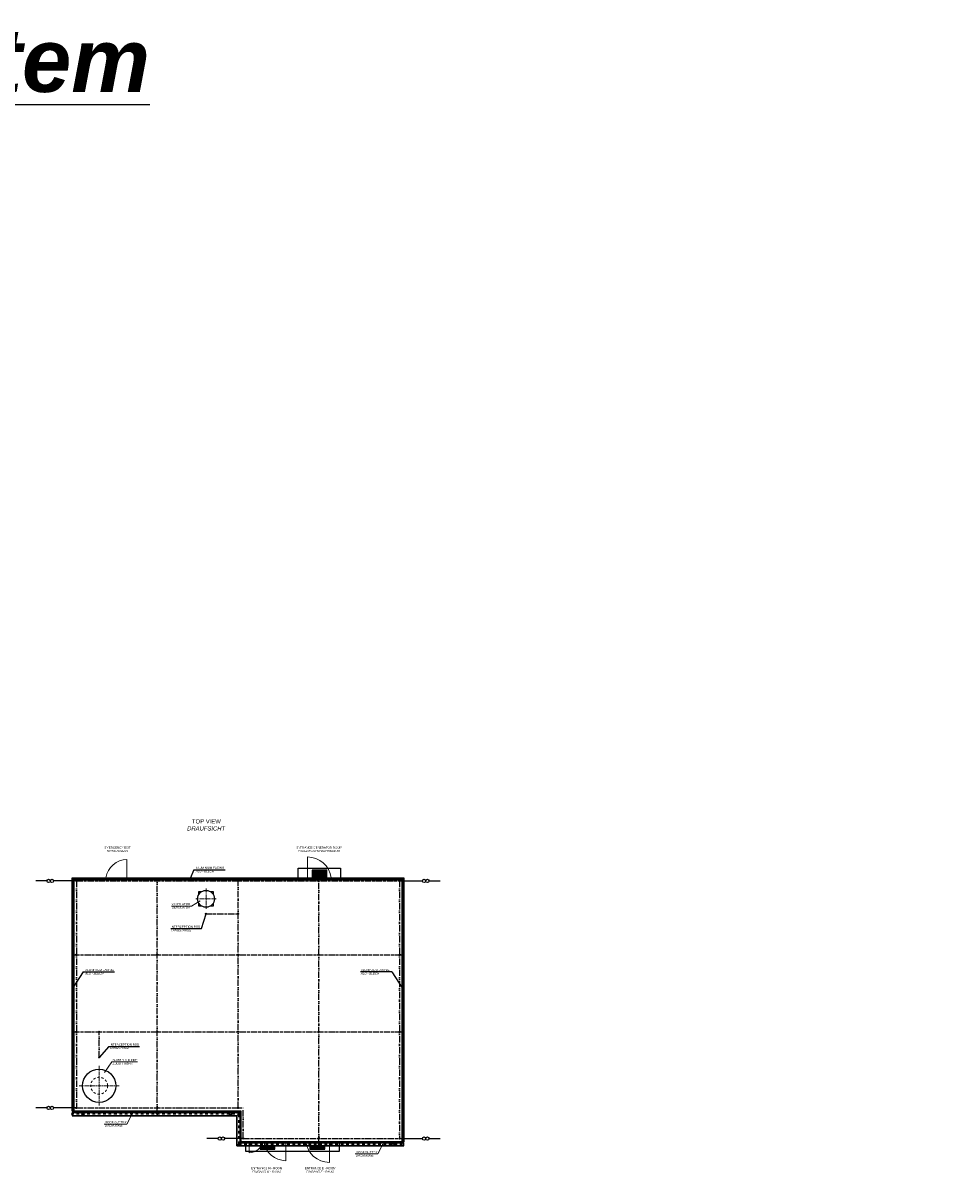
# Model space of a CAD drawing. Header units: millimetres. Extents: x -33264 to 5161179, y -3824 to 50989.
# Tile 24 of 25: x 28415 to 71815, y -3824 to 50989. Entities that reach past the tile are written whole.
import ezdxf

# ---------------------------------------------------------------- set-up
doc = ezdxf.new("R2010")
doc.units = ezdxf.units.MM
for name, pattern in [('ACAD_ISO12W100', [21, 12, -3, 0, -3, 0, -3]), ('DASHDOT', [25.4, 12.7, -6.35, 0, -6.35]), ('JIS_02_1.0', [2, 1, -1]), ('MITTE2', [28.575, 19.05, -3.175, 3.175, -3.175])]:
    doc.linetypes.add(name, pattern=pattern)
doc.layers.add('Beschriftung', color=7, linetype='Continuous')
doc.layers.add('Trennstelle', color=36, linetype='Continuous', lineweight=35)
doc.layers.add('verz. Rundstahl 8mm', color=6, linetype='ACAD_ISO12W100', lineweight=35)
doc.styles.add('LBB3.5M1000', font='isocp.shx', dxfattribs={"height": 3.5})

msp = doc.modelspace()

# ---------------------------------------------------------------- hatches: boundary and pattern name
at = {"lineweight": 13}
h = msp.add_hatch(dxfattribs=at)
h.set_pattern_fill('ANSI37', color=256, scale=10, angle=225)
h.set_pattern_definition([(270, (42442.363, 10680.125), (31.75, -7e-15), []), (0, (42442.363, 10680.125), (7e-15, 31.75), [])])
h.paths.add_polyline_path([(42092.363, 10530.125), (42792.363, 10530.125), (42792.363, 10880.125), (42092.363, 10880.125)])
h = msp.add_hatch(dxfattribs=at)
h.set_pattern_fill('ANSI37', color=256, scale=10, angle=45)
h.set_pattern_definition([(90, (39987.363, -2119.875), (-31.75, 5e-15), []), (180, (39987.363, -2119.875), (-5e-15, -31.75), [])])
h.paths.add_polyline_path([(39637.363, -2001.185), (40337.363, -2001.185), (40337.363, -1969.875), (39637.363, -1969.875)])
h.paths.add_polyline_path([(40337.363, -2172.541), (39637.363, -2172.541), (39637.363, -2319.875), (40337.363, -2319.875)])
h = msp.add_hatch(dxfattribs=at)
h.set_pattern_fill('ANSI37', color=256, scale=10, angle=45)
h.set_pattern_definition([(90, (42342.363, -2119.875), (-31.75, 5e-15), []), (180, (42342.363, -2119.875), (-5e-15, -31.75), [])])
h.paths.add_polyline_path([(41992.363, -2001.185), (42692.363, -2001.185), (42692.363, -1969.875), (41992.363, -1969.875)])
h.paths.add_polyline_path([(42692.363, -2172.541), (41992.363, -2172.541), (41992.363, -2319.875), (42692.363, -2319.875)])
at = {"layer": 'verz. Rundstahl 8mm', "linetype": 'Continuous', "lineweight": -3}
h = msp.add_hatch(color=256, dxfattribs=at)
h.dxf.hatch_style = 1
edge = h.paths.add_edge_path()
edge.add_arc((34762.586, 10480.125), 30, 0, 360)
h = msp.add_hatch(color=256, dxfattribs=at)
h.dxf.hatch_style = 1
edge = h.paths.add_edge_path()
edge.add_arc((42412.437, 10480.125), 30, 0, 360)
h = msp.add_hatch(color=256, dxfattribs=at)
h.dxf.hatch_style = 1
edge = h.paths.add_edge_path()
edge.add_arc((30937.661, 10380.125), 30, 0, 360)
h = msp.add_hatch(color=256, dxfattribs=at)
h.dxf.hatch_style = 1
edge = h.paths.add_edge_path()
edge.add_arc((34762.586, 10380.125), 30, 0, 360)
h = msp.add_hatch(color=256, dxfattribs=at)
h.dxf.hatch_style = 1
edge = h.paths.add_edge_path()
edge.add_arc((38587.512, 10380.125), 30, 0, 360)
h = msp.add_hatch(color=256, dxfattribs=at)
h.dxf.hatch_style = 1
edge = h.paths.add_edge_path()
edge.add_arc((42412.437, 10380.125), 30, 0, 360)
h = msp.add_hatch(color=256, dxfattribs=at)
h.dxf.hatch_style = 1
edge = h.paths.add_edge_path()
edge.add_arc((46237.363, 10380.125), 30, 0, 360)
h = msp.add_hatch(color=256, dxfattribs=at)
h.dxf.hatch_style = 1
edge = h.paths.add_edge_path()
edge.add_arc((38587.512, 8820.074), 30, 0, 360)
at = {"layer": 'verz. Rundstahl 8mm', "lineweight": -3}
h = msp.add_hatch(color=256, dxfattribs=at)
h.dxf.hatch_style = 1
edge = h.paths.add_edge_path()
edge.add_arc((30787.661, 6880.125), 30, 0, 360)
at = {"layer": 'verz. Rundstahl 8mm', "linetype": 'Continuous', "lineweight": -3}
h = msp.add_hatch(color=256, dxfattribs=at)
h.dxf.hatch_style = 1
edge = h.paths.add_edge_path()
edge.add_arc((30937.661, 6880.125), 30, 0, 360)
h = msp.add_hatch(color=256, dxfattribs=at)
h.dxf.hatch_style = 1
edge = h.paths.add_edge_path()
edge.add_arc((34762.586, 6880.125), 30, 0, 360)
h = msp.add_hatch(color=256, dxfattribs=at)
h.dxf.hatch_style = 1
edge = h.paths.add_edge_path()
edge.add_arc((38587.512, 6880.125), 30, 0, 360)
h = msp.add_hatch(color=256, dxfattribs=at)
h.dxf.hatch_style = 1
edge = h.paths.add_edge_path()
edge.add_arc((42412.437, 6880.125), 30, 0, 360)
h = msp.add_hatch(color=256, dxfattribs=at)
h.dxf.hatch_style = 1
edge = h.paths.add_edge_path()
edge.add_arc((46237.363, 6880.125), 30, 0, 360)
at = {"layer": 'verz. Rundstahl 8mm', "lineweight": -3}
h = msp.add_hatch(color=256, dxfattribs=at)
h.dxf.hatch_style = 1
edge = h.paths.add_edge_path()
edge.add_arc((30787.661, 3230.125), 30, 0, 360)
at = {"layer": 'verz. Rundstahl 8mm', "linetype": 'Continuous', "lineweight": -3}
h = msp.add_hatch(color=256, dxfattribs=at)
h.dxf.hatch_style = 1
edge = h.paths.add_edge_path()
edge.add_arc((30937.661, 3230.125), 30, 0, 360)
h = msp.add_hatch(color=256, dxfattribs=at)
h.dxf.hatch_style = 1
edge = h.paths.add_edge_path()
edge.add_arc((32012.512, 3230.125), 30, 0, 360)
h = msp.add_hatch(color=256, dxfattribs=at)
h.dxf.hatch_style = 1
edge = h.paths.add_edge_path()
edge.add_arc((34762.586, 3230.125), 30, 0, 360)
h = msp.add_hatch(color=256, dxfattribs=at)
h.dxf.hatch_style = 1
edge = h.paths.add_edge_path()
edge.add_arc((38587.512, 3230.125), 30, 0, 360)
h = msp.add_hatch(color=256, dxfattribs=at)
h.dxf.hatch_style = 1
edge = h.paths.add_edge_path()
edge.add_arc((42412.437, 3230.125), 30, 0, 360)
h = msp.add_hatch(color=256, dxfattribs=at)
h.dxf.hatch_style = 1
edge = h.paths.add_edge_path()
edge.add_arc((46237.363, 3230.125), 30, 0, 360)
h = msp.add_hatch(color=256, dxfattribs=at)
h.dxf.hatch_style = 1
edge = h.paths.add_edge_path()
edge.add_arc((46387.363, 3230.125), 30, 0, 360)
h = msp.add_hatch(color=256, dxfattribs=at)
h.dxf.hatch_style = 1
edge = h.paths.add_edge_path()
edge.add_arc((30937.661, -369.875), 30, 0, 360)
h = msp.add_hatch(color=256, dxfattribs=at)
h.dxf.hatch_style = 1
edge = h.paths.add_edge_path()
edge.add_arc((34762.586, -369.875), 30, 0, 360)
h = msp.add_hatch(color=256, dxfattribs=at)
h.dxf.hatch_style = 1
edge = h.paths.add_edge_path()
edge.add_arc((38587.512, -369.875), 30, 0, 360)
h = msp.add_hatch(color=256, dxfattribs=at)
h.dxf.hatch_style = 1
edge = h.paths.add_edge_path()
edge.add_arc((34762.586, -655.262), 30, 0, 360)
h = msp.add_hatch(color=256, dxfattribs=at)
h.dxf.hatch_style = 1
edge = h.paths.add_edge_path()
edge.add_arc((38837.363, -1819.875), 30, 0, 360)
h = msp.add_hatch(color=256, dxfattribs=at)
h.dxf.hatch_style = 1
edge = h.paths.add_edge_path()
edge.add_arc((42412.437, -1769.875), 30, 0, 360)
h = msp.add_hatch(color=256, dxfattribs=at)
h.dxf.hatch_style = 1
edge = h.paths.add_edge_path()
edge.add_arc((42412.437, -2086.863), 30, 0, 360)
h = msp.add_hatch(color=256, dxfattribs=at)
h.dxf.hatch_style = 1
edge = h.paths.add_edge_path()
edge.add_arc((46237.363, -1819.875), 30, 0, 360)

# ---------------------------------------------------------------- linework, layer by layer
at = {"color": 251, "lineweight": 5}
for p, q in [((33327.512, 10530.125), (33327.512, 11385.125)), ((41872.363, 10530.125), (41872.363, 11510.125)), ((39122.363, -1969.875), (39122.363, -2489.875)), ((40852.363, -1969.875), (40852.363, -2869.875)), ((42912.363, -1969.875), (42912.363, -2949.875))]:
    msp.add_line(p, q, dxfattribs=at)
for p, q in [((41437.363, 10980.125), (43447.363, 10980.125)), ((41437.363, 10530.125), (41437.363, 10980.125)), ((43447.363, 10980.125), (43447.363, 10530.125)), ((30737.661, 10530.125), (46437.363, 10530.125)), ((30837.661, 10430.125), (30737.661, 10530.125)), ((46387.363, 10480.125), (30787.661, 10480.125)), ((30837.661, 10430.125), (46337.363, 10430.125)), ((46337.363, 10430.125), (46437.363, 10530.125)), ((38737.363, -519.577), (30737.661, -519.577)), ((38737.363, -1969.875), (38737.363, -519.577)), ((30737.661, -593.91), (38681.727, -593.91)), ((30737.661, -724.296), (38551.341, -724.296)), ((38534.697, -740.94), (38706.053, -569.584)), ((38534.697, -2172.541), (38534.697, -740.94)), ((38551.341, -2155.896), (38551.341, -724.296)), ((38681.727, -2025.511), (38681.727, -593.91)), ((38706.053, -2001.185), (38706.053, -569.584)), ((38706.053, -2001.185), (38534.697, -2172.541)), ((38551.341, -2155.896), (46437.363, -2155.896)), ((38681.727, -2025.511), (46437.363, -2025.511)), ((46437.363, -1969.875), (38737.363, -1969.875)), ((46337.363, -1969.875), (38887.363, -1969.875)), ((38937.363, -1969.875), (38937.363, -2419.875)), ((43392.363, -2419.875), (43392.363, -1969.875)), ((38937.363, -2419.875), (43392.363, -2419.875))]:
    msp.add_line(p, q)
at = {"linetype": 'MITTE2', "lineweight": 18, "ltscale": 10}
for p, q in [((37072.505, 10011.282), (37072.505, 9048.968)), ((37553.662, 9530.125), (36591.348, 9530.125)), ((32012.512, -261.641), (32012.512, 1621.892)), ((31070.745, 680.125), (32954.279, 680.125))]:
    msp.add_line(p, q, dxfattribs=at)
at = {"linetype": 'DASHDOT', "ltscale": 10}
for p, q in [((30683.295, -655.262), (38620.375, -655.262)), ((38620.375, -2086.863), (38620.375, -655.262)), ((38620.375, -2086.863), (46476.39, -2086.863))]:
    msp.add_line(p, q, dxfattribs=at)
for points in [[(42792.363, 10530.125), (42792.363, 10880.125), (42092.363, 10880.125), (42092.363, 10530.125)], [(36730.005, 9736.75), (36730.005, 9872.625), (36865.88, 9872.625)], [(37279.129, 9872.625), (37415.005, 9872.625), (37415.005, 9736.75)], [(36865.88, 9187.625), (36730.005, 9187.625), (36730.005, 9323.501)], [(37415.005, 9323.501), (37415.005, 9187.625), (37279.129, 9187.625)], [(38706.053, -569.584), (30737.661, -569.584), (30737.661, -740.94), (38534.697, -740.94)], [(38534.697, -2172.541), (46437.363, -2172.541), (46437.363, -2001.185), (38706.053, -2001.185)], [(39637.363, -1969.875), (39637.363, -2001.185)], [(39637.363, -2172.541), (39637.363, -2319.875), (40337.363, -2319.875), (40337.363, -2172.541)], [(40337.363, -2001.185), (40337.363, -1969.875)], [(41992.363, -1969.875), (41992.363, -2001.185)], [(41992.363, -2172.541), (41992.363, -2319.875), (42692.363, -2319.875), (42692.363, -2172.541)], [(42692.363, -2001.185), (42692.363, -1969.875)]]:
    msp.add_lwpolyline(points)
for centre, radius in [((42442.363, 10680.125), 30.15), ((37072.505, 9530.125), 400), ((37072.505, 8820.074), 25), ((32012.512, 2021.947), 25), ((32012.512, 680.125), 787.402), ((31248.252, -655.262), 58.976), ((31248.252, -655.262), 50), ((38226.772, -655.262), 58.976), ((38226.772, -655.262), 50), ((45926.772, -2086.863), 58.976), ((45926.772, -2086.863), 50)]:
    msp.add_circle(centre, radius)
at = {"linetype": 'JIS_02_1.0', "lineweight": 18, "ltscale": 100}
msp.add_circle((32012.512, 680.125), 400, dxfattribs=at)
at = {"color": 251, "lineweight": 5}
for centre, radius, start, end in [((33327.512, 10380.125), 1005, 90, 171.4163183), ((41872.363, 10380.125), 1130, 7.6281497, 90), ((39122.363, -1819.875), 670, 270, 347.062938), ((40852.363, -1819.875), 1050, 188.2132107, 270), ((42912.363, -1819.875), 1130, 187.6281497, 270)]:
    msp.add_arc(centre, radius, start, end, dxfattribs=at)
at = {"layer": 'Beschriftung'}
for p, q in [((36494.429, 10904.823), (36329.149, 10488.821)), ((36494.429, 10904.823), (37973.452, 10904.823)), ((36854.977, 8119.986), (37072.505, 8820.074)), ((35401.79, 8119.986), (36854.977, 8119.986)), ((31264.439, 6065.849), (30768.717, 5315.248)), ((31264.439, 6065.849), (32743.461, 6065.849)), ((45868.919, 6065.849), (44389.896, 6065.849)), ((45868.919, 6065.849), (46364.641, 5315.248)), ((32476.508, 2544.369), (32012.512, 2021.947)), ((32476.508, 2544.369), (33929.695, 2544.369))]:
    msp.add_line(p, q, dxfattribs=at)
at = {"layer": 'Beschriftung', "lineweight": 5}
for p, q in [((36378.997, 9188.914), (36797.042, 9429.476)), ((35432.638, 9188.914), (36378.997, 9188.914)), ((32614.701, 1805.355), (32273.69, 1302.793)), ((32614.701, 1805.355), (33833.796, 1805.355)), ((33319.164, -1133.321), (33566.416, -676.259)), ((32246.312, -1133.321), (33319.164, -1133.321)), ((45200.758, -2551.022), (45448.009, -2093.96)), ((44127.905, -2551.022), (45200.758, -2551.022))]:
    msp.add_line(p, q, dxfattribs=at)
at = {"layer": 'Trennstelle', "lineweight": -3}
for p, q in [((29543.951, 10380.125), (29017.563, 10380.125)), ((30937.661, 10380.125), (29858.087, 10380.125)), ((46237.363, 10380.125), (47316.936, 10380.125)), ((47631.072, 10380.125), (48157.461, 10380.125)), ((29543.951, -369.875), (29017.563, -369.875)), ((30937.661, -369.875), (29858.087, -369.875)), ((37643.654, -1819.875), (37117.265, -1819.875)), ((38837.363, -1819.875), (37957.789, -1819.875)), ((46237.363, -1819.875), (47316.936, -1819.875)), ((47631.072, -1819.875), (48157.461, -1819.875))]:
    msp.add_line(p, q, dxfattribs=at)
for centre in [(29622.485, 10380.125), (29779.553, 10380.125), (47395.47, 10380.125), (47552.538, 10380.125), (29622.485, -369.875), (29779.553, -369.875), (37722.187, -1819.875), (37879.255, -1819.875), (47395.47, -1819.875), (47552.538, -1819.875)]:
    msp.add_circle(centre, 78.534, dxfattribs=at)
at = {"layer": 'verz. Rundstahl 8mm', "lineweight": -3, "ltscale": 25}
for p, q in [((34762.586, -655.262), (34762.586, 10480.125)), ((42412.437, -2086.863), (42412.437, 10480.125)), ((30937.661, 10380.125), (30937.661, -369.875)), ((30937.661, 10380.125), (46237.363, 10380.125)), ((38587.512, -369.875), (38587.512, 10380.125)), ((46237.363, 10380.125), (46237.363, -1819.875)), ((37072.505, 8820.074), (38587.512, 8820.074)), ((30787.661, 6880.125), (46357.363, 6880.125)), ((30787.661, 3230.125), (46357.363, 3230.125)), ((32012.512, 2021.947), (32012.512, 3230.125)), ((30937.661, -369.875), (38837.363, -369.875)), ((38837.363, -1819.875), (38837.363, -369.875)), ((38837.363, -1819.875), (46237.363, -1819.875))]:
    msp.add_line(p, q, dxfattribs=at)
at = {"layer": 'verz. Rundstahl 8mm', "linetype": 'Continuous', "lineweight": -3}
for centre in [(34762.586, 10480.125), (42412.437, 10480.125), (30937.661, 10380.125), (34762.586, 10380.125), (38587.512, 10380.125), (42412.437, 10380.125), (46237.363, 10380.125), (38587.512, 8820.074), (30787.661, 6880.125), (30937.661, 6880.125), (34762.586, 6880.125), (38587.512, 6880.125), (42412.437, 6880.125), (46237.363, 6880.125), (46387.363, 6880.125), (30787.661, 3230.125), (30937.661, 3230.125), (32012.512, 3230.125), (34762.586, 3230.125), (38587.512, 3230.125), (42412.437, 3230.125), (46237.363, 3230.125), (46387.363, 3230.125), (30937.661, -369.875), (34762.586, -369.875), (38587.512, -369.875), (34762.586, -655.262), (38837.363, -1819.875), (42412.437, -1769.875), (42412.437, -2086.863), (46237.363, -1819.875)]:
    msp.add_circle(centre, 30, dxfattribs=at)

# ---------------------------------------------------------------- texts
at = {"layer": 'Beschriftung', "attachment_point": 1, "style": 'LBB3.5M1000'}
for s, width, insert, char_height in [('\\pi1722.9;{\\fArial|b1|i1|c0|p34;\\L\\C3;Tankwagen- Betankungssystem}', 66670.84792, (-31111.728, 50731.246), 3000), ('\\pi397.32;{\\fArial|b0|i0|c0|p34;GROUND PLAN\\P\\pi577.74;\\fArial|b0|i1|c0|p34;GRUNDRISS}', 2806.09191, (4464.266, 13990.706), 200), ('\\pi397.32;{\\fArial|b0|i0|c0|p34;GROUND PLAN\\P\\pi577.74;\\fArial|b0|i1|c0|p34;GRUNDRISS}', 2806.09191, (-27847.58, 13248.743), 200), ('\\pi421.91;{\\fArial|b0|i0|c0|p34;TOP VIEW\\P\\pi192.85;\\fArial|b0|i1|c0|p34;DRAUFSICHT}', 2200.16452, (35985.953, 13295.77), 200), ('{\\fArial|b0|i0|c0|p34;ALUMINIUM FACING\\P\\fArial|b0|i1|c0|p34;ALU - BLECH}', 1395.27639, (36585.153, 11049.153), 100), ('{\\fArial|b0|i0|c0|p34;VENTILATOR\\P\\fArial|b0|i1|c0|p34;VENTILATOR}', 913.08149, (35447.042, 9329.617), 100), ('{\\fArial|b0|i0|c0|p34;INTERCEPTION ROD\\P\\fArial|b0|i1|c0|p34;FANGSTANGE}', 1849.77481, (35410.404, 8256.458), 100), ('{\\fArial|b0|i0|c0|p34;ALUMINIUM FACING\\P\\fArial|b0|i1|c0|p34;ALU - BLECH}', 1395.27639, (31355.162, 6210.179), 100), ('{\\fArial|b0|i0|c0|p34;ALUMINIUM FACING\\P\\fArial|b0|i1|c0|p34;ALU - BLECH}', 1395.27639, (44406.204, 6210.179), 100), ('\\pi147.29;{\\fArial|b0|i0|c0|p34;WASH ROOM\\P\\pi108.21;\\fArial|b0|i1|c0|p34;WASCHRAUM}', 2055.02439, (16593.841, 3007.164), 200), ('{\\fArial|b0|i0|c0|p34;INTERCEPTION ROD\\P\\fArial|b0|i1|c0|p34;FANGSTANGE}', 1849.77481, (32522.384, 2680.841), 100), ('{\\fArial|b0|i0|c0|p34;SUPPLY AIR PIPE\\PZULUFTROHR}', 2052.05298, (32645.621, 1946.058), 100), ('{\\fArial|b0|i0|c0|p34;ROOF GUTTER\\P\\fArial|b0|i1|c0|p34;DACHRINNE}', 2471.4059, (32288.877, -992.618), 100), ('{\\fArial|b0|i0|c0|p34;ROOF GUTTER\\P\\fArial|b0|i1|c0|p34;DACHRINNE}', 2471.4059, (44170.47, -2410.319), 100)]:
    msp.add_mtext_dynamic_manual_height_columns(s, width=width, gutter_width=17.5, heights=[0], dxfattribs=dict(at, insert=insert, char_height=char_height))
at = {"layer": 'Beschriftung', "insert": (12808.894, 25841.263), "char_height": 100, "attachment_point": 1, "style": 'LBB3.5M1000', "bg_fill": 3, "box_fill_scale": 1.5, "bg_fill_color": 256, "bg_fill_transparency": 0}
msp.add_mtext_dynamic_manual_height_columns('\\pi159.16;{\\fArial|b0|i0|c0|p34;DIESEL STORAGE TANK 5000L\\P\\pi19.389;DIESELVORRATSBEHÄLTER 5000L}', width=2360.06015, gutter_width=17.5, heights=[0], dxfattribs=at)

# ---------------------------------------------------------------- next in the draw order: texts
at = {"layer": 'Beschriftung', "char_height": 100, "attachment_point": 1, "style": 'LBB3.5M1000', "bg_fill": 3, "box_fill_scale": 1.5, "bg_fill_color": 256, "bg_fill_transparency": 0}
for s, width, insert in [('\\pi24.171;{\\fArial|b0|i0|c0|p34;EMERGENCY EXIT\\P\\pi149.58;\\fArial|b0|i1|c0|p34;NOTAUSGANG}', 1284.22207, (32233.054, 12006.625)), ('\\pi61.77;{\\fArial|b0|i0|c0|p34;ENTRANCE M - ROOM\\P\\pi125.07;\\fArial|b0|i1|c0|p34;EINGANG M - RAUM}', 1584.24995, (39141.177, -3173.571))]:
    msp.add_mtext_dynamic_manual_height_columns(s, width=width, gutter_width=17.5, heights=[0], dxfattribs=dict(at, insert=insert))
at = {"layer": 'Beschriftung', "insert": (-10693.042, 6449.506), "char_height": 150, "width": 2941.24072, "attachment_point": 1, "style": 'LBB3.5M1000', "bg_fill": 2}
msp.add_mtext('\\pi98.673;{\\fArial|b1|i0|c0|p34;GROUNDING CONNECTION\\P\\pi307.46;ERDUNGSANSCHLUSS}', dxfattribs=at)

# ---------------------------------------------------------------- next in the draw order: texts
at = {"layer": 'Beschriftung', "char_height": 100, "attachment_point": 1, "style": 'LBB3.5M1000', "bg_fill": 3, "box_fill_scale": 1.5, "bg_fill_color": 256, "bg_fill_transparency": 0}
for s, width, insert in [('\\pi33.068;{\\fArial|b0|i0|c0|p34;ENTRANCE GENERATOR ROOM\\P\\pi115.78;\\fArial|b0|i1|c0|p34;EINGANG GENERATORRAUM}', 2209.9974, (41314.729, 12006.625)), ('\\pi73.366;{\\fArial|b0|i0|c0|p34;ENTRANCE E - ROOM\\P\\pi136.67;\\fArial|b0|i1|c0|p34;EINGANG E - RAUM}', 1584.24995, (41679.475, -3173.571))]:
    msp.add_mtext_dynamic_manual_height_columns(s, width=width, gutter_width=17.5, heights=[0], dxfattribs=dict(at, insert=insert))
at = {"layer": 'Beschriftung', "insert": (-12901.419, 5908.299), "char_height": 80, "width": 2941.24072, "attachment_point": 1, "style": 'LBB3.5M1000', "bg_fill": 2}
msp.add_mtext('\\pi1252.5;{\\fArial|b0|i0|c0|p34;(INSIDE)\\P\\pi1264.9;(INNEN)\\P\\pi1068;NOT TO SCALE\\P\\pi995.01;OHNE MASSSTAB}', dxfattribs=at)

# ---------------------------------------------------------------- next in the draw order: linework, layer by layer
for p, q in [((30737.661, -519.577), (30737.661, 10530.125)), ((30787.661, -519.577), (30787.661, 10480.125)), ((30837.661, -519.577), (30837.661, 10430.125)), ((46337.363, 10430.125), (46337.363, -1969.875)), ((46387.363, 10480.125), (46387.363, -1969.875)), ((46437.363, 10530.125), (46437.363, -1969.875))]:
    msp.add_line(p, q)

# ---------------------------------------------------------------- next in the draw order: texts
at = {"layer": 'Beschriftung', "insert": (21955.416, 6952.126), "char_height": 150, "width": 2941.24072, "attachment_point": 1, "style": 'LBB3.5M1000', "bg_fill": 2}
msp.add_mtext('\\pi98.673;{\\fArial|b1|i0|c0|p34;GROUNDING CONNECTION\\P\\pi307.46;ERDUNGSANSCHLUSS}', dxfattribs=at)

# ---------------------------------------------------------------- next in the draw order: hatches: boundary and pattern name
at = {"layer": 'verz. Rundstahl 8mm', "linetype": 'Continuous', "lineweight": -3}
h = msp.add_hatch(color=256, dxfattribs=at)
h.dxf.hatch_style = 1
edge = h.paths.add_edge_path()
edge.add_arc((46387.363, 6880.125), 30, 0, 360)

# ---------------------------------------------------------------- next in the draw order: texts
at = {"layer": 'Beschriftung', "insert": (19747.039, 6410.92), "char_height": 80, "width": 2941.24072, "attachment_point": 1, "style": 'LBB3.5M1000', "bg_fill": 2}
msp.add_mtext('\\pi1252.5;{\\fArial|b0|i0|c0|p34;(INSIDE)\\P\\pi1264.9;(INNEN)\\P\\pi1068;NOT TO SCALE\\P\\pi995.01;OHNE MASSSTAB}', dxfattribs=at)

# ---------------------------------------------------------------- next in the draw order: texts
at = {"layer": 'Beschriftung', "insert": (20419.62, 6952.126), "char_height": 150, "width": 1358.36879, "attachment_point": 1, "style": 'LBB3.5M1000', "bg_fill": 2}
msp.add_mtext('\\pi115.3;{\\fArial|b1|i0|c0|p34;DETAIL "X"}', dxfattribs=at)

doc.saveas('drawing.dxf')
